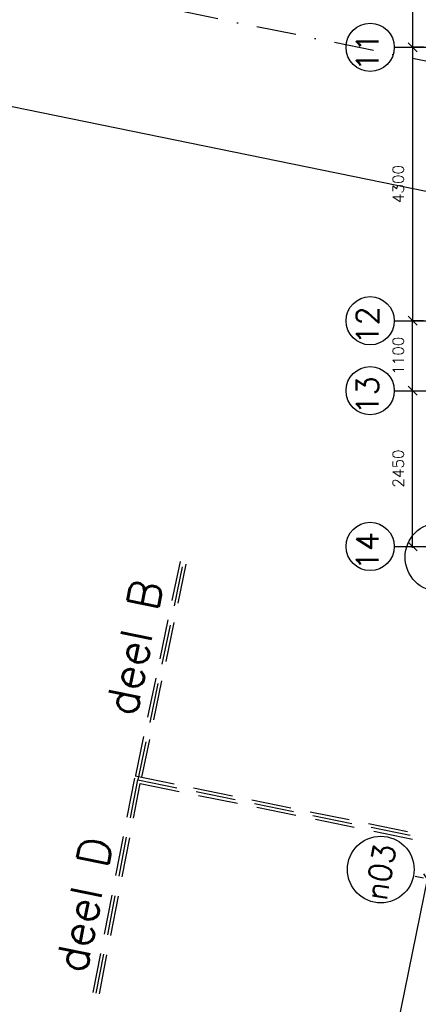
# Model space of a CAD drawing. Extents: x -171140 to 151546, y -8083 to 162438.
# Tile 13 of 96: x 3544 to 9822, y 22596 to 38082. Entities that reach past the tile are written whole.
import ezdxf

# ---------------------------------------------------------------- set-up
doc = ezdxf.new("R2010")
doc.units = 0
doc.header["$LTSCALE"] = 50
doc.header["$MEASUREMENT"] = 0
doc.header["$PDMODE"] = 3
doc.header["$PDSIZE"] = 0.001
for name, pattern in [('DASHED', [0.75, 0.5, -0.25]), ('HIDDEN2', [0.1875, 0.125, -0.0625]), ('STRAM_0WT$0$DASHDOT', [25, 12.5, -6.25, 0, -6.25]), ('STRAM_0WT$0$DD1', [2.66667, 1.66667, -0.5, 0, -0.5])]:
    doc.linetypes.add(name, pattern=pattern)
doc.layers.get('0').update_dxf_attribs({"linetype": 'CONTINUOUS'})
doc.layers.get('DEFPOINTS').update_dxf_attribs({"linetype": 'CONTINUOUS'})
for name, color, linetype in [('_DETAILNUMMERS', 4, 'CONTINUOUS'), ('_DETAILNUMMERSTEKST', 4, 'CONTINUOUS'), ('A--L24AC1_TRAPPEN', 1, 'HIDDEN2'), ('STRAM_0WT$0$A--L$7A-_STRAM', 1, 'STRAM_0WT$0$DASHDOT'), ('STRAM_0WT$0$A--L$7A1-_STRA', 1, 'CONTINUOUS'), ('STRAM_0WT$0$A--L$7A3-_STRA', 3, 'CONTINUOUS'), ('STRAM_0WT$0$A--L$7AC3-_STR', 3, 'STRAM_0WT$0$DASHDOT'), ('STRAM_0WT$0$A--M$1A-_F123-', 1, 'CONTINUOUS'), ('STRAM_0WT$0$A--T$7A8-_STRA', 8, 'STRAM_0WT$0$DASHDOT'), ('STRAM_0WT$0$STRAMIEN_VET', 3, 'STRAM_0WT$0$DD1')]:
    doc.layers.add(name, color=color, linetype=linetype)
doc.styles.add('ALFA-0_25', font='ROMANS')
doc.styles.add('STRAM_0WT$0$HIEMSTRA', font='romans.shx')
doc.dimstyles.new('STRAM_0WT$0$STANDARD', dxfattribs={"dimscale": 70, "dimtxt": 2.5, "dimasz": 2, "dimexe": 0.3, "dimexo": 0.3, "dimgap": 2, "dimtad": 1, "dimdec": 0, "dimzin": 0, "dimtxsty": 'STRAM_0WT$0$HIEMSTRA', "dimblk1": 'STRAM_0WT$0$_OBLIQUE', "dimblk2": 'STRAM_0WT$0$_OBLIQUE', "dimsah": 1, "dimcen": -0.09, "dimdle": 0.3, "dimclrd": 1, "dimclre": 1, "dimclrt": 4, "dimazin": 3, "dimtfac": 1, "dimtdec": 4, "dimtix": 1, "dimtofl": 0, "dimtmove": 0, "dimatfit": 3, "dimtvp": 625, "dimtolj": 1, "dimtzin": 0})

# ---------------------------------------------------------------- blocks, each defined once
blk = doc.blocks.new('STRAM_0WT$0$_OBLIQUE')
at = {"color": 0, "linetype": 'BYBLOCK'}
blk.add_line((-0.5, -0.5), (0.5, 0.5), dxfattribs=at)
blk = doc.blocks.new('*D1353')
at = {"layer": 'DEFPOINTS', "color": 0, "linetype": 'CONTINUOUS'}
for p in [(-65652, -7681), (-65403, -7732), (-66481, -13023)]:
    blk.add_point(p, dxfattribs=at)
at = {"layer": 'STRAM_0WT$0$A--M$1A-_F123-', "color": 1, "linetype": 'CONTINUOUS'}
for p, q in [((-66734, -12993), (-65648, -7661)), ((-65424, -7728), (-65673, -7677)), ((-66502, -13019), (-66751, -12968))]:
    blk.add_line(p, q, dxfattribs=at)
at = {"layer": 'STRAM_0WT$0$A--M$1A-_F123-', "color": 1, "linetype": 'CONTINUOUS', "xscale": 140, "yscale": 140, "zscale": 140}
for p, rotation in [((-65652, -7681), 78.48629033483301), ((-66730, -12973), 258.486290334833)]:
    blk.add_blockref('STRAM_0WT$0$_OBLIQUE', p, dxfattribs=dict(at, rotation=rotation))
at = {"layer": 'STRAM_0WT$0$A--M$1A-_F123-', "color": 4, "linetype": 'CONTINUOUS', "insert": (-66414, -10281), "char_height": 175, "attachment_point": 5, "rotation": 78.4863, "style": 'STRAM_0WT$0$HIEMSTRA'}
blk.add_mtext('\\A1;5400', dxfattribs=at)
blk = doc.blocks.new('*D1367')
at = {"layer": 'DEFPOINTS', "color": 0, "linetype": 'CONTINUOUS'}
for p in [(-104054, 13000), (-60205, 4068), (-60605, 2103)]:
    blk.add_point(p, dxfattribs=at)
at = {"layer": 'STRAM_0WT$0$A--M$1A-_F123-', "color": 1, "linetype": 'CONTINUOUS'}
for p, q in [((-104058, 12979), (-104458, 11014)), ((-104475, 11039), (-73875, 4806)), ((-60584, 2098), (-72833, 4593)), ((-60209, 4047), (-60609, 2082))]:
    blk.add_line(p, q, dxfattribs=at)
at = {"layer": 'STRAM_0WT$0$A--M$1A-_F123-', "color": 1, "linetype": 'CONTINUOUS', "xscale": 140, "yscale": 140, "zscale": 140}
for p, rotation in [((-104454, 11035), 168.4862903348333), ((-60605, 2103), 348.4862903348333)]:
    blk.add_blockref('STRAM_0WT$0$_OBLIQUE', p, dxfattribs=dict(at, rotation=rotation))
at = {"layer": 'STRAM_0WT$0$A--M$1A-_F123-', "color": 4, "linetype": 'CONTINUOUS', "insert": (-73354, 4700), "char_height": 175, "attachment_point": 5, "rotation": 348.4863, "style": 'STRAM_0WT$0$HIEMSTRA'}
blk.add_mtext('\\A1;44750', dxfattribs=at)
blk = doc.blocks.new('*D1445')
at = {"color": 1, "linetype": 'BYBLOCK'}
for p, q in [((-65928, 10400), (-65864, 10400)), ((-65885, 10421), (-65885, 5379)), ((-65928, 5400), (-65864, 5400))]:
    blk.add_line(p, q, dxfattribs=at)
at = {"layer": 'DEFPOINTS', "color": 0, "linetype": 'BYBLOCK'}
for p in [(-65949, 10400), (-65949, 5400), (-65885, 5400)]:
    blk.add_point(p, dxfattribs=at)
at = {"color": 1, "linetype": 'BYBLOCK', "xscale": 140, "yscale": 140, "zscale": 140}
for p, rotation in [((-65885, 10400), 90), ((-65885, 5400), 270)]:
    blk.add_blockref('STRAM_0WT$0$_OBLIQUE', p, dxfattribs=dict(at, rotation=rotation))
at = {"color": 4, "linetype": 'BYBLOCK', "insert": (-66112, 7900), "char_height": 175, "attachment_point": 5, "rotation": 90, "style": 'STRAM_0WT$0$HIEMSTRA'}
blk.add_mtext('\\A1;5000', dxfattribs=at)
blk = doc.blocks.new('*D1446')
at = {"color": 1, "linetype": 'BYBLOCK'}
for p, q in [((-65885, 5421), (-65885, 1079)), ((-65714, 5400), (-65906, 5400)), ((-65714, 1100), (-65906, 1100))]:
    blk.add_line(p, q, dxfattribs=at)
at = {"layer": 'DEFPOINTS', "color": 0, "linetype": 'BYBLOCK'}
for p in [(-65693, 5400), (-65885, 1100), (-65693, 1100)]:
    blk.add_point(p, dxfattribs=at)
at = {"color": 1, "linetype": 'BYBLOCK', "xscale": 140, "yscale": 140, "zscale": 140}
for p, rotation in [((-65885, 5400), 90), ((-65885, 1100), 270)]:
    blk.add_blockref('STRAM_0WT$0$_OBLIQUE', p, dxfattribs=dict(at, rotation=rotation))
at = {"color": 4, "linetype": 'BYBLOCK', "insert": (-66112, 3250), "char_height": 175, "attachment_point": 5, "rotation": 90, "style": 'STRAM_0WT$0$HIEMSTRA'}
blk.add_mtext('\\A1;4300', dxfattribs=at)
blk = doc.blocks.new('*D1447')
at = {"color": 1, "linetype": 'BYBLOCK'}
for p, q in [((-65991, 1100), (-65864, 1100)), ((-65885, -21), (-65885, 1121)), ((-65991, 0), (-65864, 0))]:
    blk.add_line(p, q, dxfattribs=at)
at = {"layer": 'DEFPOINTS', "color": 0, "linetype": 'BYBLOCK'}
for p in [(-66012, 1100), (-65885, 1100), (-66012, 0)]:
    blk.add_point(p, dxfattribs=at)
at = {"color": 1, "linetype": 'BYBLOCK', "xscale": 140, "yscale": 140, "zscale": 140}
for p, rotation in [((-65885, 1100), 90), ((-65885, 0), 270)]:
    blk.add_blockref('STRAM_0WT$0$_OBLIQUE', p, dxfattribs=dict(at, rotation=rotation))
at = {"color": 4, "linetype": 'BYBLOCK', "insert": (-66112, 550), "char_height": 175, "attachment_point": 5, "rotation": 90, "style": 'STRAM_0WT$0$HIEMSTRA'}
blk.add_mtext('\\A1;1100', dxfattribs=at)
blk = doc.blocks.new('*D1448')
at = {"color": 1, "linetype": 'BYBLOCK'}
for p, q in [((-65903, 0), (-65864, 0)), ((-65885, -2471), (-65885, 21)), ((-65903, -2450), (-65864, -2450))]:
    blk.add_line(p, q, dxfattribs=at)
at = {"layer": 'DEFPOINTS', "color": 0, "linetype": 'BYBLOCK'}
for p in [(-65924, 0), (-65885, 0), (-65924, -2450)]:
    blk.add_point(p, dxfattribs=at)
at = {"color": 1, "linetype": 'BYBLOCK', "xscale": 140, "yscale": 140, "zscale": 140}
for p, rotation in [((-65885, 0), 90), ((-65885, -2450), 270)]:
    blk.add_blockref('STRAM_0WT$0$_OBLIQUE', p, dxfattribs=dict(at, rotation=rotation))
at = {"color": 4, "linetype": 'BYBLOCK', "insert": (-66112, -1225), "char_height": 175, "attachment_point": 5, "rotation": 90, "style": 'STRAM_0WT$0$HIEMSTRA'}
blk.add_mtext('\\A1;2450', dxfattribs=at)
blk = doc.blocks.new('STRAM_0WT')
at = {"layer": 'STRAM_0WT$0$A--L$7A-_STRAM'}
blk.add_line((-46113.574, -11661.27), (-65845.637, -7641.82), dxfattribs=at)
at = {"layer": 'STRAM_0WT$0$A--L$7A1-_STRA'}
for centre, radius in [((-66553.782, 1100), 379.497), ((-66553.782, 0), 379.497), ((-66553.782, -2450), 379.497), ((-65461.168, -2617.455), 542.139), ((-66387.262, -7531.49), 525)]:
    blk.add_circle(centre, radius, dxfattribs=at)
at = {"layer": 'STRAM_0WT$0$A--L$7A3-_STRA'}
blk.add_circle((-66553.782, 5400), 379.497, dxfattribs=at)
at = {"layer": 'STRAM_0WT$0$A--L$7AC3-_STR'}
blk.add_line((-66174.285, 5400), (-500, 5400), dxfattribs=at)
at = {"layer": 'STRAM_0WT$0$A--T$7A8-_STRA', "color": 8}
for p, q in [((-66174.285, 1100), (-500, 1100)), ((-66174.285, 0), (-500, 0)), ((-66174.285, -2450), (-500, -2450))]:
    blk.add_line(p, q, dxfattribs=at)
at = {"layer": 'STRAM_0WT$0$STRAMIEN_VET', "linetype": 'STRAM_0WT$0$DASHDOT'}
blk.add_line((-53026.96, 2605.754), (-108962.956, 14000), dxfattribs=at)
at = {"layer": 'STRAM_0WT$0$A--L$7A3-_STRA', "style": 'STRAM_0WT$0$HIEMSTRA'}
for s, rotation, p in [('11', 90, (-66420.579, 5026.535)), ('12', 90, (-66420.579, 726.535)), ('13', 90, (-66420.579, -373.465)), ('14', 90, (-66420.579, -2823.465)), ('n03', 80, (-66297.027, -8037.117))]:
    blk.add_text(s, height=350, rotation=rotation, dxfattribs=at).set_placement(p)
at = {"layer": 'STRAM_0WT$0$A--M$1A-_F123-', "linetype": 'CONTINUOUS'}
dim = blk.add_linear_dim(base=(-60604.897, 2102.524), p1=(-104053.812, 13000), p2=(-60204.559, 4067.842), angle=348.4862903, dimstyle='STRAM_0WT$0$STANDARD', dxfattribs=at)
dim.commit()
dim.dimension.update_dxf_attribs({"geometry": '*D1367', "text_midpoint": (-73354.275, 4699.591), "dimtype": 129})
at = {"layer": 'STRAM_0WT$0$A--M$1A-_F123-'}
for base, p1, p2, picture, middle in [((-65884.768, 5400), (-65948.621, 10400), (-65948.621, 5400), '*D1445', (-66112.268, 7900)), ((-65884.768, 1100), (-65693.208, 5400), (-65693.208, 1100), '*D1446', (-66112.268, 3250)), ((-65884.768, 1100), (-66012.474, 0), (-66012.474, 1100), '*D1447', (-66112.268, 550)), ((-65884.768, 0), (-65923.664, -2450), (-65923.664, 0), '*D1448', (-66112.268, -1225))]:
    dim = blk.add_linear_dim(base=base, p1=p1, p2=p2, angle=90, dimstyle='STRAM_0WT$0$STANDARD', dxfattribs=at)
    dim.commit()
    dim.dimension.update_dxf_attribs({"geometry": picture, "text_midpoint": middle})
at = {"layer": 'STRAM_0WT$0$A--M$1A-_F123-', "linetype": 'CONTINUOUS'}
dim = blk.add_aligned_dim(p1=(-66480.953, -13023.3), p2=(-65403.1, -7731.965), distance=254.373, dimstyle='STRAM_0WT$0$STANDARD', dxfattribs=at)
dim.commit()
dim.dimension.update_dxf_attribs({"geometry": '*D1353', "text_midpoint": (-66414.203, -10281.45)})

msp = doc.modelspace()

# ---------------------------------------------------------------- linework, layer by layer
at = {"layer": '_DETAILNUMMERS', "color": 6, "linetype": 'DASHED', "ltscale": 25}
for p, q in [((6069.2, 29561), (5365, 26187.1)), ((6103.6, 29477.4), (5404.4, 26128)), ((6163, 29516.4), (5463.9, 26167))]:
    msp.add_line(p, q, dxfattribs=at)
for points in [[(4701.8, 22779.7), (5365, 26187.1), (22399.3, 22717.2), (25562.3, 38172), (33002, 38171.7), (33002, 39806.3), (38123.1, 39806.3), (38123.1, 56531.9), (39427, 56531.9)], [(4750.9, 22770.1), (5404.4, 26128), (22438.3, 22658.2), (25603.1, 38122), (33052, 38121.7), (33052, 39756.3), (38173.1, 39756.3), (38173.1, 39756.3), (38173.1, 56481.9), (39427, 56481.9)], [(4799.9, 22760.6), (5443.9, 26069), (22477.4, 22599.2), (25644, 38071.9), (33102, 38071.7), (33102, 39706.3), (38223.1, 39706.3), (38223.1, 56431.9), (39427, 56431.9)]]:
    msp.add_lwpolyline(points, dxfattribs=at)

# ---------------------------------------------------------------- block references
at = {"layer": 'A--L24AC1_TRAPPEN'}
msp.add_blockref('STRAM_0WT', (75617, 32246.9), dxfattribs=at)

# ---------------------------------------------------------------- texts
at = {"layer": '_DETAILNUMMERSTEKST', "color": 6, "style": 'ALFA-0_25'}
for s, p in [('deel B', (5376.5, 27105.8)), ('deel D', (4588, 23064.1))]:
    msp.add_text(s, height=500, rotation=78.53618, dxfattribs=at).set_placement(p)

doc.saveas('drawing.dxf')
